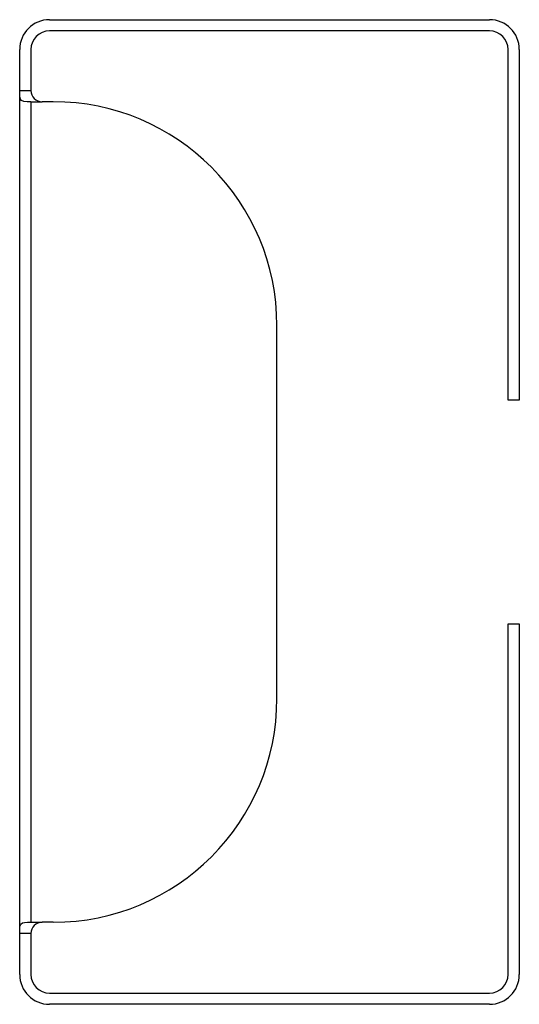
# Model space of a CAD drawing. Header units: millimetres. Extents: x 3964.109 to 3964.176, y 1953.244 to 1953.376.
import ezdxf

# ---------------------------------------------------------------- set-up
doc = ezdxf.new("R2010")
doc.units = ezdxf.units.MM
doc.layers.add('SANINDUSA', color=3, linetype='Continuous')

msp = doc.modelspace()

# ---------------------------------------------------------------- linework, layer by layer
at = {"layer": 'SANINDUSA'}
for p, q in [((3964.112532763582, 1953.376221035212), (3964.171532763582, 1953.376221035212)), ((3964.171532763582, 1953.374721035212), (3964.112532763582, 1953.374721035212)), ((3964.108532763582, 1953.366721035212), (3964.108532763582, 1953.372221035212)), ((3964.110032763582, 1953.372221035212), (3964.110032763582, 1953.366721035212)), ((3964.174032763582, 1953.355221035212), (3964.174032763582, 1953.372221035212)), ((3964.175532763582, 1953.372221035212), (3964.175532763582, 1953.355221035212)), ((3964.108532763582, 1953.253721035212), (3964.108532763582, 1953.366721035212)), ((3964.108532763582, 1953.366721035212), (3964.110032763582, 1953.366721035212)), ((3964.110032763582, 1953.365221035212), (3964.110032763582, 1953.255221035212)), ((3964.110032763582, 1953.365221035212), (3964.111532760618, 1953.365221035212)), ((3964.113032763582, 1953.365221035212), (3964.111532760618, 1953.365221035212)), ((3964.174032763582, 1953.325221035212), (3964.174032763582, 1953.355221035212)), ((3964.175532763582, 1953.355221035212), (3964.175532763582, 1953.325221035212)), ((3964.143032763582, 1953.285221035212), (3964.143032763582, 1953.335221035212)), ((3964.175532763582, 1953.325221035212), (3964.174032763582, 1953.325221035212)), ((3964.174032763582, 1953.265221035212), (3964.174032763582, 1953.295221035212)), ((3964.174032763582, 1953.295221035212), (3964.175532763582, 1953.295221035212)), ((3964.175532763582, 1953.295221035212), (3964.175532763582, 1953.265221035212)), ((3964.174032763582, 1953.248221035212), (3964.174032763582, 1953.265221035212)), ((3964.175532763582, 1953.265221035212), (3964.175532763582, 1953.248221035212)), ((3964.110032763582, 1953.255221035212), (3964.111532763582, 1953.255221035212)), ((3964.113032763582, 1953.255221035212), (3964.111532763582, 1953.255221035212)), ((3964.108532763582, 1953.248221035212), (3964.108532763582, 1953.253721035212)), ((3964.110032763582, 1953.253721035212), (3964.108532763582, 1953.253721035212)), ((3964.110032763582, 1953.253721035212), (3964.110032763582, 1953.248221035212)), ((3964.112532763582, 1953.245721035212), (3964.171532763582, 1953.245721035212)), ((3964.171532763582, 1953.244221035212), (3964.112532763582, 1953.244221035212))]:
    msp.add_line(p, q, dxfattribs=at)
at = {"layer": 'SANINDUSA', "flags": 128}
for points in [[(3964.110032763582, 1953.365221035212), (3964.10954055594, 1953.365223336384), (3964.109103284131, 1953.365256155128), (3964.108787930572, 1953.365375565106), (3964.108625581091, 1953.365585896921), (3964.108556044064, 1953.365872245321), (3964.108534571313, 1953.366256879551), (3964.108532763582, 1953.366721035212)], [(3964.108532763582, 1953.253721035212), (3964.108535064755, 1953.254213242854), (3964.108567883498, 1953.254650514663), (3964.108687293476, 1953.254965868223), (3964.108897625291, 1953.255128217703), (3964.109183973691, 1953.25519775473), (3964.109568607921, 1953.255219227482), (3964.110032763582, 1953.255221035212)]]:
    msp.add_lwpolyline(points, dxfattribs=at)
at = {"layer": 'SANINDUSA'}
for centre, radius, start, end in [((3964.112532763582, 1953.372221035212), 0.004, 90, 180), ((3964.171532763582, 1953.372221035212), 0.004000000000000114, 0, 90), ((3964.112532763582, 1953.372221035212), 0.0025, 90, 180), ((3964.171532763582, 1953.372221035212), 0.0025, 0, 90), ((3964.111532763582, 1953.366721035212), 0.00150000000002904, 180, 269.9999433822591), ((3964.113032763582, 1953.335221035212), 0.03000000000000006, 0, 90), ((3964.113032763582, 1953.285221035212), 0.03, 270, 0), ((3964.111532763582, 1953.253721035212), 0.001499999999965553, 90, 180), ((3964.112532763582, 1953.248221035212), 0.004, 180, 270), ((3964.112532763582, 1953.248221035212), 0.0025, 180, 270), ((3964.171532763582, 1953.248221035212), 0.0025, 270, 0), ((3964.171532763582, 1953.248221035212), 0.004, 270, 0)]:
    msp.add_arc(centre, radius, start, end, dxfattribs=at)

doc.saveas('drawing.dxf')
